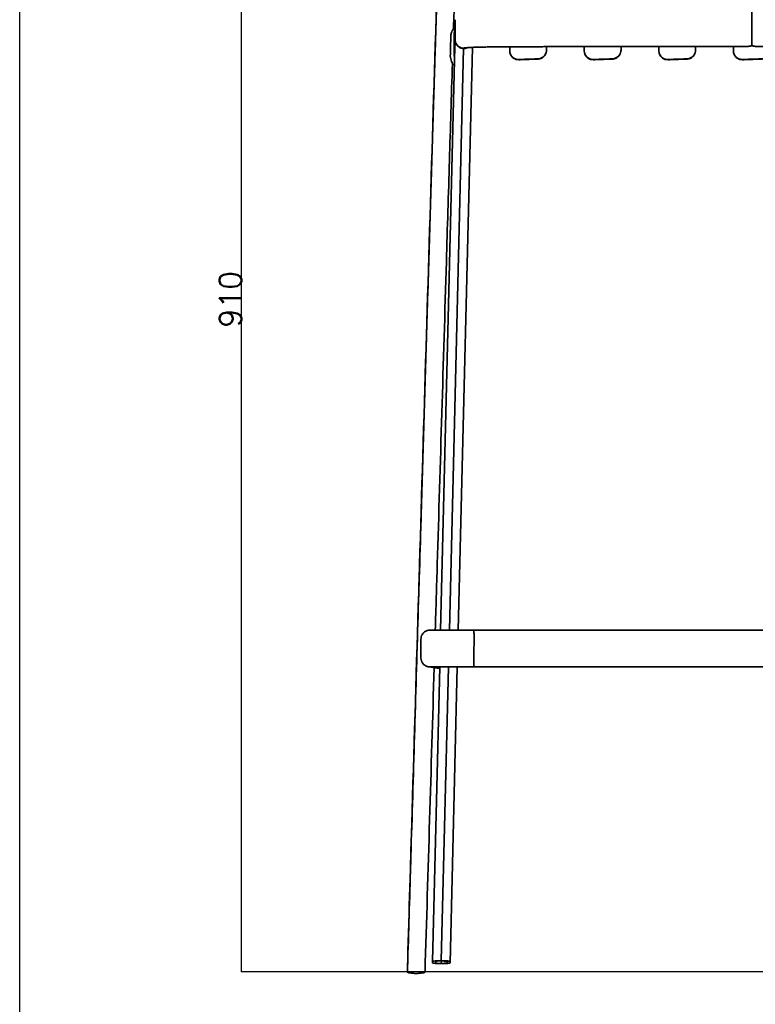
# Model space of a CAD drawing. Header units: millimetres. Extents: x -234 to 1726, y -356 to 1749.
# Tile 4 of 202: x -234 to 268, y 636 to 1307. Entities that reach past the tile are written whole.
import ezdxf

# ---------------------------------------------------------------- set-up
doc = ezdxf.new("R2010")
doc.units = ezdxf.units.MM
doc.layers.add('QUOTE', color=252, linetype='Continuous')
doc.layers.add('Spigoli tangenti visibili(ISO)', color=7, linetype='Continuous', lineweight=35)
doc.layers.add('Spigoli visibili(ISO)', color=7, linetype='Continuous', lineweight=35)
doc.styles.get("Standard").update_dxf_attribs({"font": 'txt.shx', "height": 15})
doc.dimstyles.get("Standard").update_dxf_attribs({"dimtxt": 15, "dimasz": 0.18, "dimexe": 0.18, "dimexo": 0.0625, "dimgap": 0.091, "dimtad": 1, "dimtoh": 1, "dimdec": 0, "dimzin": 0, "dimdsep": 46, "dimtxsty": 'Standard', "dimblk": 'ARCHTICK', "dimcen": 0.09, "dimadec": 0, "dimazin": 0, "dimtfac": 1, "dimtdec": 0, "dimtofl": 0, "dimtmove": 0, "dimatfit": 3, "dimfxl": 1, "dimtolj": 1, "dimtzin": 0, "dimarcsym": 0})

# ---------------------------------------------------------------- blocks, each defined once
blk = doc.blocks.new('_ArchTick')
at = {"color": 0, "linetype": 'ByBlock', "const_width": 0.15}
blk.add_lwpolyline([(-0.5, -0.5), (0.5, 0.5)], dxfattribs=at)
blk = doc.blocks.new('*D11')
at = {"layer": 'Defpoints', "color": 0, "linetype": 'Continuous', "transparency": 16777216}
for p in [(-82.44, 1568.53), (266.64, 1568.53), (499.87, 658.23)]:
    blk.add_point(p, dxfattribs=at)
at = {"layer": 'QUOTE', "color": 0, "linetype": 'Continuous', "lineweight": -2, "transparency": 16777216}
for p, q in [((266.58, 1568.53), (-82.62, 1568.53)), ((-82.44, 658.23), (-82.44, 1568.53)), ((499.81, 658.23), (-82.62, 658.23))]:
    blk.add_line(p, q, dxfattribs=at)
at = {"layer": 'QUOTE', "color": 0, "linetype": 'Continuous', "lineweight": -2, "transparency": 16777216, "xscale": 0.18, "yscale": 0.18, "zscale": 0.18}
for p, rotation in [((-82.44, 1568.53), 90), ((-82.44, 658.23), 270)]:
    blk.add_blockref('_ArchTick', p, dxfattribs=dict(at, rotation=rotation))
at = {"layer": 'QUOTE', "color": 0, "linetype": 'Continuous', "lineweight": 18, "transparency": 16777216, "insert": (-97.53, 1097.13), "char_height": 15, "attachment_point": 1, "rotation": 90}
blk.add_mtext('\\A1;910', dxfattribs=at)

msp = doc.modelspace()

# ---------------------------------------------------------------- linework, layer by layer
at = {"layer": 'QUOTE'}
msp.add_lwpolyline([(-233.59, 1749.32), (1725.78, 1749.32), (1725.78, -355.87), (-233.59, -355.87)], close=True, dxfattribs=at)
at = {"layer": 'Spigoli tangenti visibili(ISO)'}
for p, q in [((265.24, 1288.93), (265.24, 1313.56)), ((100.35, 1288.33), (100.35, 1285.46)), ((151.15, 1288.49), (151.15, 1285.46)), ((201.95, 1288.55), (201.95, 1285.46)), ((252.75, 1288.57), (252.75, 1285.46)), ((59.18, 891.1), (68.83, 1287.18)), ((69.09, 1287.39), (69.07, 1287.17)), ((100.35, 1285.46), (100.35, 1285.32)), ((151.15, 1285.46), (151.15, 1285.32)), ((201.95, 1285.46), (201.95, 1285.32)), ((252.75, 1285.46), (252.75, 1285.32)), ((52.56, 865.06), (45.85, 866.02)), ((53.7, 665.92), (58.58, 866.1)), ((75.8, 866.11), (454.6, 866.11)), ((49.73, 665.48), (49.7, 664.41)), ((53.7, 664.09), (53.74, 665.76))]:
    msp.add_line(p, q, dxfattribs=at)
for points, knots in [([(30.61, 658.23), (31.29, 681.1), (32.79, 731.23), (35.12, 808.66), (37.57, 890.37), (39.62, 958.39), (41.25, 1012.7), (42.48, 1053.46), (43.71, 1094.26), (44.74, 1128.28), (45.56, 1155.51), (46.18, 1175.93), (46.69, 1192.95), (47.1, 1206.57), (47.33, 1214.01), (47.47, 1218.77), (47.53, 1220.76), (47.59, 1222.75), (47.65, 1224.75), (47.71, 1226.74), (47.8, 1229.4), (47.9, 1232.73), (48.02, 1236.72), (48.14, 1240.71), (48.26, 1244.71), (48.39, 1248.71), (48.51, 1252.72), (48.63, 1256.73), (48.76, 1260.75), (48.92, 1266.1), (49.13, 1272.79), (49.38, 1280.82), (49.63, 1288.85), (49.88, 1296.88), (50.13, 1304.91), (50.39, 1312.93), (50.64, 1320.93), (50.89, 1328.92), (51.15, 1336.91), (51.32, 1342.22), (51.4, 1344.88)], [98.366027, 98.366027, 98.366027, 98.366027, 167.783172, 250.516574, 333.249976, 415.473371, 456.585068, 497.696765, 538.87592, 580.055074, 600.644652, 621.234229, 641.823806, 652.118595, 662.413384, 664.372104, 666.330824, 668.289543, 670.248263, 672.206983, 674.165703, 678.083143, 682.000583, 685.918023, 689.835463, 693.752903, 697.677268, 701.601633, 705.525998, 709.450364, 717.299094, 725.147825, 732.994051, 740.840277, 748.686503, 756.532729, 764.359992, 772.187255, 780.014518, 787.841781, 787.841781, 787.841781, 787.841781]), ([(63.19, 1306.79), (63.18, 1306.66), (63.17, 1306.54), (63.17, 1306.41), (63.17, 1304.99), (63.16, 1303.63), (63.15, 1302.32), (63.14, 1299.96), (63.13, 1297.75), (63.12, 1295.49), (63.12, 1294.8), (63.12, 1294.12), (63.11, 1293.42), (63.11, 1292.37), (63.41, 1291.13), (64.13, 1290.05), (64.85, 1288.97), (65.99, 1288.12), (67.16, 1287.72), (67.82, 1287.49), (68.48, 1287.4), (69.09, 1287.39)], [40.696931, 40.696931, 40.696931, 40.696931, 41.085249, 41.085249, 41.085249, 45.094543, 45.094543, 45.094543, 52.283457, 52.283457, 52.283457, 54.463986, 54.463986, 54.463986, 58.074766, 58.074766, 58.074766, 61.681514, 61.681514, 61.681514, 63.700012, 63.700012, 63.700012, 63.700012]), ([(262.82, 1288.57), (242.74, 1288.57), (217.44, 1288.56), (190.84, 1288.54), (183.66, 1288.54), (181.02, 1288.54), (177.01, 1288.53), (162.96, 1288.52), (138.91, 1288.47), (114.95, 1288.39), (101.36, 1288.34), (98.04, 1288.32), (97.11, 1288.32), (96.34, 1288.31), (95.57, 1288.31), (94.76, 1288.31), (93.44, 1288.3), (91.79, 1288.28), (89.15, 1288.26), (85.91, 1288.21), (82.22, 1288.15), (78.83, 1288.06), (75.85, 1287.97), (73.36, 1287.86), (71.42, 1287.75), (70.06, 1287.63), (69.26, 1287.51), (69.09, 1287.43), (69.09, 1287.39)], [2.421475, 2.421475, 2.421475, 2.421475, 62.649542, 78.320408, 82.238734, 84.215163, 86.225718, 94.2647, 126.387983, 158.511805, 166.55109, 167.556411, 168.561732, 169.395125, 169.886256, 170.88194, 171.877623, 173.92903, 175.980437, 180.221628, 184.569457, 188.986696, 193.432324, 197.863713, 202.239043, 206.519605, 210.671682, 214.667812, 214.667812, 214.667812, 214.667812]), ([(267.66, 1288.57), (287.74, 1288.57), (313.04, 1288.56), (339.64, 1288.54), (346.82, 1288.54), (349.46, 1288.54), (353.47, 1288.53), (367.52, 1288.52), (391.57, 1288.47), (415.53, 1288.39), (429.12, 1288.34), (432.44, 1288.32), (433.37, 1288.32), (434.14, 1288.31), (434.91, 1288.31), (435.72, 1288.31), (437.04, 1288.3), (438.69, 1288.28), (441.33, 1288.26), (444.57, 1288.21), (448.26, 1288.15), (451.65, 1288.06), (454.63, 1287.97), (457.12, 1287.86), (459.06, 1287.75), (460.42, 1287.63), (461.22, 1287.51), (461.39, 1287.43), (461.39, 1287.39)], [2.421475, 2.421475, 2.421475, 2.421475, 62.649542, 78.320408, 82.238734, 84.215163, 86.225718, 94.2647, 126.387983, 158.511805, 166.55109, 167.556411, 168.561732, 169.395125, 169.886256, 170.88194, 171.877623, 173.92903, 175.980437, 180.221628, 184.569457, 188.986696, 193.432324, 197.863713, 202.239043, 206.519605, 210.671682, 214.667812, 214.667812, 214.667812, 214.667812]), ([(125.34, 1286.1), (125.33, 1284.99), (125, 1283.73), (124.25, 1282.67), (123.47, 1281.56), (122.26, 1280.71), (121, 1280.35), (120.51, 1280.21), (120.02, 1280.13), (119.54, 1280.12), (118.12, 1280.07), (116.76, 1280.02), (115.44, 1279.98), (113.09, 1279.9), (110.87, 1279.82), (108.62, 1279.75), (107.93, 1279.73), (107.25, 1279.7), (106.55, 1279.68), (105.5, 1279.64), (104.25, 1279.9), (103.15, 1280.59), (102.05, 1281.28), (101.17, 1282.4), (100.73, 1283.56), (100.48, 1284.2), (100.37, 1284.86), (100.35, 1285.46)], [0.223232, 0.223232, 0.223232, 0.223232, 3.897138, 3.897138, 3.897138, 7.734088, 7.734088, 7.734088, 9.235243, 9.235243, 9.235243, 13.244537, 13.244537, 13.244537, 20.433451, 20.433451, 20.433451, 22.61398, 22.61398, 22.61398, 26.22476, 26.22476, 26.22476, 29.831508, 29.831508, 29.831508, 31.850006, 31.850006, 31.850006, 31.850006]), ([(176.14, 1286.1), (176.13, 1284.99), (175.8, 1283.73), (175.05, 1282.67), (174.27, 1281.56), (173.06, 1280.71), (171.8, 1280.35), (171.31, 1280.21), (170.82, 1280.13), (170.34, 1280.12), (168.92, 1280.07), (167.56, 1280.02), (166.24, 1279.98), (163.89, 1279.9), (161.67, 1279.82), (159.42, 1279.75), (158.73, 1279.73), (158.05, 1279.7), (157.35, 1279.68), (156.3, 1279.64), (155.05, 1279.9), (153.95, 1280.59), (152.85, 1281.28), (151.97, 1282.4), (151.53, 1283.56), (151.28, 1284.2), (151.17, 1284.86), (151.15, 1285.46)], [0.223232, 0.223232, 0.223232, 0.223232, 3.897138, 3.897138, 3.897138, 7.734088, 7.734088, 7.734088, 9.235243, 9.235243, 9.235243, 13.244537, 13.244537, 13.244537, 20.433451, 20.433451, 20.433451, 22.61398, 22.61398, 22.61398, 26.22476, 26.22476, 26.22476, 29.831508, 29.831508, 29.831508, 31.850006, 31.850006, 31.850006, 31.850006]), ([(226.94, 1286.1), (226.93, 1284.99), (226.6, 1283.73), (225.85, 1282.67), (225.07, 1281.56), (223.86, 1280.71), (222.6, 1280.35), (222.11, 1280.21), (221.62, 1280.13), (221.14, 1280.12), (219.72, 1280.07), (218.36, 1280.02), (217.04, 1279.98), (214.69, 1279.9), (212.47, 1279.82), (210.22, 1279.75), (209.53, 1279.73), (208.85, 1279.7), (208.15, 1279.68), (207.1, 1279.64), (205.85, 1279.9), (204.75, 1280.59), (203.65, 1281.28), (202.77, 1282.4), (202.33, 1283.56), (202.08, 1284.2), (201.97, 1284.86), (201.95, 1285.46)], [0.223232, 0.223232, 0.223232, 0.223232, 3.897138, 3.897138, 3.897138, 7.734088, 7.734088, 7.734088, 9.235243, 9.235243, 9.235243, 13.244537, 13.244537, 13.244537, 20.433451, 20.433451, 20.433451, 22.61398, 22.61398, 22.61398, 26.22476, 26.22476, 26.22476, 29.831508, 29.831508, 29.831508, 31.850006, 31.850006, 31.850006, 31.850006]), ([(277.74, 1286.1), (277.73, 1284.99), (277.4, 1283.73), (276.65, 1282.67), (275.87, 1281.56), (274.66, 1280.71), (273.4, 1280.35), (272.91, 1280.21), (272.42, 1280.13), (271.94, 1280.12), (270.52, 1280.07), (269.16, 1280.02), (267.84, 1279.98), (265.49, 1279.9), (263.27, 1279.82), (261.02, 1279.75), (260.33, 1279.73), (259.65, 1279.7), (258.95, 1279.68), (257.9, 1279.64), (256.65, 1279.9), (255.55, 1280.59), (254.45, 1281.28), (253.57, 1282.4), (253.13, 1283.56), (252.88, 1284.2), (252.77, 1284.86), (252.75, 1285.46)], [0.223232, 0.223232, 0.223232, 0.223232, 3.897138, 3.897138, 3.897138, 7.734088, 7.734088, 7.734088, 9.235243, 9.235243, 9.235243, 13.244537, 13.244537, 13.244537, 20.433451, 20.433451, 20.433451, 22.61398, 22.61398, 22.61398, 26.22476, 26.22476, 26.22476, 29.831508, 29.831508, 29.831508, 31.850006, 31.850006, 31.850006, 31.850006]), ([(62.58, 1276.34), (62.54, 1276.34), (62.11, 1276.32), (61.66, 1276.31), (61.24, 1276.3)], [26.006916, 26.006916, 26.006916, 26.006916, 26.157272, 27.945841, 27.945841, 27.945841, 27.945841]), ([(75.88, 891.11), (75.9, 891.11), (75.93, 890.74), (75.95, 889.92), (75.97, 889.11), (75.99, 887.87), (75.99, 886.6), (75.99, 886.11), (75.99, 885.61), (75.99, 885.13), (75.98, 883.71), (75.98, 882.35), (75.98, 881.04), (75.97, 878.68), (75.96, 876.46), (75.95, 874.21), (75.95, 873.52), (75.95, 872.83), (75.95, 872.13), (75.95, 871.09), (75.94, 869.84), (75.92, 868.77), (75.9, 867.69), (75.87, 866.84), (75.84, 866.44), (75.83, 866.21), (75.82, 866.12), (75.8, 866.11)], [31.870241, 31.870241, 31.870241, 31.870241, 35.747144, 35.747144, 35.747144, 39.584094, 39.584094, 39.584094, 41.085249, 41.085249, 41.085249, 45.094543, 45.094543, 45.094543, 52.283457, 52.283457, 52.283457, 54.463986, 54.463986, 54.463986, 58.074766, 58.074766, 58.074766, 61.681514, 61.681514, 61.681514, 63.700012, 63.700012, 63.700012, 63.700012]), ([(45.85, 866.02), (45.8, 866.03), (46.11, 866.04), (47.74, 866.06), (50.5, 866.07), (54.24, 866.09), (58.81, 866.1), (64.1, 866.11), (69.85, 866.11), (73.83, 866.11), (75.8, 866.11)], [0, 0, 0, 0, 5.910713, 11.940838, 17.970964, 23.881676, 29.792389, 35.822514, 41.85264, 47.763353, 47.763353, 47.763353, 47.763353])]:
    msp.add_open_spline(points, degree=3, knots=knots, dxfattribs=at)
for points in [[(69.09, 1287.39), (69.67, 1287.39), (70.3, 1287.48), (70.93, 1287.68)], [(62.42, 1283.04), (62.42, 1282.48), (62.51, 1281.86), (62.7, 1281.24)], [(100.35, 1285.46), (100.34, 1285.53), (100.34, 1285.6), (100.34, 1285.67)], [(151.15, 1285.46), (151.14, 1285.53), (151.14, 1285.6), (151.14, 1285.67)], [(201.95, 1285.46), (201.94, 1285.53), (201.94, 1285.6), (201.94, 1285.67)], [(252.75, 1285.46), (252.74, 1285.53), (252.74, 1285.6), (252.74, 1285.67)], [(45.03, 866.08), (45.31, 866.04), (45.58, 866.02), (45.85, 866.02)], [(45.85, 866.02), (45.99, 866.02), (46.15, 866.03), (46.3, 866.04)], [(75.8, 866.11), (75.8, 866.11), (75.8, 866.11), (75.8, 866.11)]]:
    msp.add_open_spline(points, degree=3, dxfattribs=at)
at = {"layer": 'Spigoli visibili(ISO)'}
for p, q in [((62.49, 1296.45), (63.19, 1306.79)), ((53.2, 891.08), (63.1, 1297.64)), ((65.22, 891.11), (74.89, 1287.92)), ((100.34, 1288.33), (100.34, 1285.67)), ((125.34, 1288.42), (125.34, 1286.1)), ((151.14, 1288.49), (151.14, 1285.67)), ((176.14, 1288.53), (176.14, 1286.1)), ((201.94, 1288.55), (201.94, 1285.67)), ((226.94, 1288.56), (226.94, 1286.1)), ((252.74, 1288.57), (252.74, 1285.67)), ((100.34, 1285.52), (100.34, 1285.67)), ((125.34, 1286.1), (125.34, 1285.96)), ((151.14, 1285.52), (151.14, 1285.67)), ((176.14, 1286.1), (176.14, 1285.96)), ((201.94, 1285.52), (201.94, 1285.67)), ((226.94, 1286.1), (226.94, 1285.96)), ((252.74, 1285.52), (252.74, 1285.67)), ((75.88, 891.11), (454.68, 891.11)), ((52.56, 865), (45, 866.08)), ((47.7, 665.45), (52.59, 866.08)), ((59.7, 664.4), (64.61, 866.11)), ((75.8, 866.11), (454.6, 866.11)), ((49.7, 664.41), (49.7, 665.44)), ((57.7, 665.44), (57.7, 664.41))]:
    msp.add_line(p, q, dxfattribs=at)
for centre, major_axis, ratio, start_param, end_param in [((68.96, 1289.93), (4.13, -0.17), 0.667036, 4.707593, 4.765709), ((53.7, 665.44), (4, 0), 0.079976, 1.570641, 3.141437), ((53.7, 664.41), (4, 0), 0.079976, 3.141748, 4.712544), ((53.7, 665.44), (4, 0), 0.079976, 0.000155, 1.570952), ((53.7, 664.41), (4, 0), 0.079976, 4.712233, 6.28303)]:
    msp.add_ellipse(centre, major_axis=major_axis, ratio=ratio, start_param=start_param, end_param=end_param, dxfattribs=at)
for points, knots in [([(30.61, 660.3), (31.59, 693.22), (32.58, 726.15), (36.53, 857.93), (39.51, 956.88), (45.37, 1151.21), (48.23, 1247.89), (51.29, 1343.5)], [0, 0, 0, 0, 10.000028, 10.000028, 40.000827, 40.000827, 68.860596, 68.860596, 68.860596, 68.860596]), ([(62.01, 1301.01), (62, 1300.95), (61.98, 1300.87), (61.85, 1300.58), (61.68, 1300.32), (61.26, 1299.57), (61.01, 1299.1), (60.55, 1297.95), (60.36, 1297.27), (60.19, 1296.07), (60.18, 1295.79), (60.14, 1293.35), (60.09, 1291.21), (59.98, 1286.75), (59.85, 1282.94), (59.85, 1281.49), (59.96, 1280.74), (60.3, 1279.38), (60.52, 1278.8), (60.93, 1277.84), (61.1, 1277.48), (61.24, 1277.05), (61.25, 1276.93), (61.26, 1276.83)], [0.322646, 0.322646, 0.322646, 0.322646, 0.407387, 0.407387, 0.574952, 0.574952, 0.755981, 0.755981, 0.949898, 0.949898, 1.070822, 1.070822, 1.980849, 1.980849, 2.960685, 2.960685, 4.074873, 4.074873, 5.129943, 5.129943, 6.108291, 6.108291, 6.65435, 6.65435, 6.65435, 6.65435]), ([(62.49, 1296.45), (62.48, 1296.33), (62.48, 1296.2), (62.48, 1296.08), (62.47, 1294.66), (62.47, 1293.29), (62.46, 1291.98), (62.45, 1289.63), (62.44, 1287.41), (62.43, 1285.15), (62.42, 1284.47), (62.42, 1283.78), (62.42, 1283.08), (62.42, 1283.07), (62.42, 1283.05), (62.42, 1283.04)], [40.696931, 40.696931, 40.696931, 40.696931, 41.085249, 41.085249, 41.085249, 45.094543, 45.094543, 45.094543, 52.283457, 52.283457, 52.283457, 54.463986, 54.463986, 54.463986, 54.512566, 54.512566, 54.512566, 54.512566]), ([(63.1, 1294.7), (63.08, 1295.02), (63.09, 1295.19), (63.09, 1296.47), (63.09, 1296.89), (63.1, 1297.29), (63.1, 1297.4), (63.1, 1297.52), (63.1, 1297.55), (63.1, 1297.59), (63.1, 1297.61), (63.1, 1297.63), (63.1, 1297.63), (63.1, 1297.64), (63.1, 1297.64), (63.1, 1297.64), (63.1, 1297.64), (63.1, 1297.64), (63.1, 1297.64), (63.1, 1297.64), (63.1, 1297.64), (63.1, 1297.64), (63.1, 1297.64), (63.1, 1297.64)], [-5.255337, -5.255337, -5.255337, -5.255337, -4.549491, -4.549491, -4.247069, -4.247069, -4.154388, -4.154388, -4.117378, -4.117378, -4.09835, -4.09835, -4.083344, -4.083344, -4.078861, -4.078861, -4.077008, -4.077008, -4.07568, -4.07568, -4.074477, -4.074477, -4.073567, -4.073567, -4.073567, -4.073567]), ([(63.1, 1294.7), (63.09, 1294.28), (63.09, 1293.86), (63.09, 1293.05), (63.09, 1293), (63.09, 1292.73), (63.1, 1292.49), (63.25, 1291.51), (63.5, 1290.63), (64.58, 1289.08), (65.16, 1288.53), (66.28, 1287.83), (66.77, 1287.6), (67.8, 1287.29), (68.31, 1287.2), (68.83, 1287.18)], [0.000001, 0.000001, 0.000001, 0.000001, 0.127429, 0.127429, 0.248156, 0.248156, 0.55059, 0.55059, 1.148935, 1.148935, 1.581794, 1.581794, 1.863668, 1.863668, 2.112596, 2.112596, 2.112596, 2.112596]), ([(69.07, 1287.17), (69.61, 1287.17), (70.13, 1287.23), (71, 1287.46), (71.36, 1287.58), (71.69, 1287.74)], [0, 0, 0, 0, 0.1609288, 0.1609288, 0.2844509, 0.2844509, 0.2844509, 0.2844509]), ([(262.78, 1288.57), (229.44, 1288.57), (196.07, 1288.56), (141.86, 1288.48), (120.96, 1288.42), (97.14, 1288.31), (94.01, 1288.3), (88.6, 1288.25), (86.24, 1288.22), (81.17, 1288.12), (78.54, 1288.05), (74.32, 1287.9), (72.63, 1287.81), (71.11, 1287.69), (70.75, 1287.65), (70.59, 1287.63), (70.57, 1287.63), (70.57, 1287.63)], [0, 0, 0, 0, 10.001218, 10.001218, 16.286348, 16.286348, 17.222568, 17.222568, 17.996956, 17.996956, 19.030816, 19.030816, 20.044265, 20.044265, 20.509257, 20.509257, 20.615777, 20.615777, 20.615777, 20.615777]), ([(262.82, 1288.57), (262.89, 1288.58), (263, 1288.61), (263.3, 1288.68), (263.49, 1288.73), (263.95, 1288.82), (264.23, 1288.87), (264.66, 1288.91), (264.79, 1288.92), (264.98, 1288.93), (265.04, 1288.93), (265.15, 1288.93), (265.19, 1288.93), (265.24, 1288.93)], [0, 0, 0, 0, 0.0826867, 0.0826867, 0.1661367, 0.1661367, 0.2599462, 0.2599462, 0.299959, 0.299959, 0.3180634, 0.3180634, 0.3322062, 0.3322062, 0.3322062, 0.3322062]), ([(267.66, 1288.57), (267.59, 1288.58), (267.48, 1288.61), (267.18, 1288.68), (266.99, 1288.73), (266.53, 1288.82), (266.25, 1288.87), (265.82, 1288.91), (265.69, 1288.92), (265.5, 1288.93), (265.44, 1288.93), (265.33, 1288.93), (265.29, 1288.93), (265.24, 1288.93)], [-0.3323581, -0.3323581, -0.3323581, -0.3323581, -0.2496336, -0.2496336, -0.1661455, -0.1661455, -0.0722931, -0.0722931, -0.032262, -0.032262, -0.0141493, -0.0141493, 0, 0, 0, 0]), ([(62.43, 1282.67), (62.43, 1282.67), (62.43, 1282.67), (62.42, 1282.75), (62.42, 1282.84), (62.42, 1282.97), (62.42, 1283.01), (62.42, 1283.04)], [3.9391262, 3.9391262, 3.9391262, 3.9391262, 3.9894983, 3.9894983, 4.136784, 4.136784, 4.3131896, 4.3131896, 4.3131896, 4.3131896]), ([(125.34, 1285.96), (125.34, 1285.66), (125.31, 1285.36), (125.17, 1284.42), (124.97, 1283.79), (124.37, 1282.64), (123.98, 1282.11), (122.94, 1281.1), (122.23, 1280.64), (120.71, 1280.06), (119.88, 1279.98), (118.39, 1279.93), (117.72, 1279.9), (115.92, 1279.84), (114.8, 1279.8), (112.74, 1279.73), (111.81, 1279.7), (110.09, 1279.65), (109.32, 1279.62), (107.89, 1279.57), (107.24, 1279.55), (105.94, 1279.51), (105.28, 1279.58), (104.03, 1279.95), (103.43, 1280.24), (102.36, 1280.99), (101.89, 1281.45), (101.12, 1282.5), (100.81, 1283.1), (100.46, 1284.24), (100.37, 1284.78), (100.35, 1285.32)], [0, 0, 0, 0, 0.089807, 0.089807, 0.284906, 0.284906, 0.478022, 0.478022, 0.720219, 0.720219, 0.964865, 0.964865, 1.166924, 1.166924, 1.503688, 1.503688, 1.784326, 1.784326, 2.018191, 2.018191, 2.213078, 2.213078, 2.408108, 2.408108, 2.603141, 2.603141, 2.79813, 2.79813, 2.994263, 2.994263, 3.155827, 3.155827, 3.155827, 3.155827]), ([(176.14, 1285.96), (176.14, 1285.66), (176.11, 1285.36), (175.97, 1284.42), (175.77, 1283.79), (175.17, 1282.64), (174.78, 1282.11), (173.74, 1281.1), (173.03, 1280.64), (171.51, 1280.06), (170.68, 1279.98), (169.19, 1279.93), (168.52, 1279.9), (166.72, 1279.84), (165.6, 1279.8), (163.54, 1279.73), (162.61, 1279.7), (160.89, 1279.65), (160.12, 1279.62), (158.69, 1279.57), (158.04, 1279.55), (156.74, 1279.51), (156.08, 1279.58), (154.83, 1279.95), (154.23, 1280.24), (153.16, 1280.99), (152.69, 1281.45), (151.92, 1282.5), (151.61, 1283.1), (151.26, 1284.24), (151.17, 1284.78), (151.15, 1285.32)], [0, 0, 0, 0, 0.089807, 0.089807, 0.284906, 0.284906, 0.478022, 0.478022, 0.720219, 0.720219, 0.964865, 0.964865, 1.166924, 1.166924, 1.503689, 1.503689, 1.784326, 1.784326, 2.018191, 2.018191, 2.213078, 2.213078, 2.408108, 2.408108, 2.603141, 2.603141, 2.79813, 2.79813, 2.994263, 2.994263, 3.155827, 3.155827, 3.155827, 3.155827]), ([(226.94, 1285.96), (226.94, 1285.66), (226.91, 1285.36), (226.77, 1284.42), (226.57, 1283.79), (225.97, 1282.64), (225.58, 1282.11), (224.54, 1281.1), (223.83, 1280.64), (222.31, 1280.06), (221.48, 1279.98), (219.99, 1279.93), (219.32, 1279.9), (217.52, 1279.84), (216.4, 1279.8), (214.34, 1279.73), (213.41, 1279.7), (211.69, 1279.65), (210.92, 1279.62), (209.49, 1279.57), (208.84, 1279.55), (207.54, 1279.51), (206.88, 1279.58), (205.63, 1279.95), (205.03, 1280.24), (203.96, 1280.99), (203.49, 1281.45), (202.72, 1282.5), (202.41, 1283.1), (202.06, 1284.24), (201.97, 1284.78), (201.95, 1285.32)], [0, 0, 0, 0, 0.089807, 0.089807, 0.284906, 0.284906, 0.478022, 0.478022, 0.720219, 0.720219, 0.964865, 0.964865, 1.166924, 1.166924, 1.503688, 1.503688, 1.784326, 1.784326, 2.01819, 2.01819, 2.213078, 2.213078, 2.408108, 2.408108, 2.603141, 2.603141, 2.79813, 2.79813, 2.994263, 2.994263, 3.155827, 3.155827, 3.155827, 3.155827]), ([(277.74, 1285.96), (277.74, 1285.66), (277.71, 1285.36), (277.57, 1284.42), (277.37, 1283.79), (276.77, 1282.64), (276.38, 1282.11), (275.34, 1281.1), (274.63, 1280.64), (273.11, 1280.06), (272.28, 1279.98), (270.79, 1279.93), (270.12, 1279.9), (268.32, 1279.84), (267.2, 1279.8), (265.14, 1279.73), (264.21, 1279.7), (262.49, 1279.65), (261.72, 1279.62), (260.29, 1279.57), (259.64, 1279.55), (258.34, 1279.51), (257.68, 1279.58), (256.43, 1279.95), (255.83, 1280.24), (254.76, 1280.99), (254.29, 1281.45), (253.52, 1282.5), (253.21, 1283.1), (252.86, 1284.24), (252.77, 1284.78), (252.75, 1285.32)], [0, 0, 0, 0, 0.089807, 0.089807, 0.284906, 0.284906, 0.478022, 0.478022, 0.720219, 0.720219, 0.964865, 0.964865, 1.166924, 1.166924, 1.503689, 1.503689, 1.784326, 1.784326, 2.018191, 2.018191, 2.213078, 2.213078, 2.408108, 2.408108, 2.603141, 2.603141, 2.79813, 2.79813, 2.994263, 2.994263, 3.155827, 3.155827, 3.155827, 3.155827]), ([(61.26, 1276.84), (60.57, 1254.79), (59.9, 1232.74), (58.54, 1187.93), (57.85, 1165), (55.08, 1073.29), (53.01, 1004.55), (50.49, 920.93), (50.04, 906), (49.59, 891.07)], [6.811097, 6.811097, 6.811097, 6.811097, 13.429959, 13.429959, 20.37019, 20.37019, 41.191133, 41.191133, 45.718883, 45.718883, 45.718883, 45.718883]), ([(45.03, 866.08), (44.93, 866.09), (44.83, 866.11), (44.59, 866.15), (44.45, 866.18), (44.08, 866.28), (43.84, 866.36), (43.19, 866.62), (42.78, 866.84), (41.89, 867.47), (41.43, 867.91), (40.66, 868.93), (40.35, 869.52), (39.94, 870.75), (39.84, 871.41), (39.84, 872.7), (39.84, 873.34), (39.84, 875.9), (39.84, 877.82), (39.84, 881.18), (39.84, 882.62), (39.84, 885.14), (39.88, 886.28), (40.46, 887.71), (40.68, 888.11), (41.31, 889.01), (41.78, 889.49), (42.84, 890.26), (43.44, 890.56), (44.32, 890.83), (44.61, 890.9), (44.96, 890.96), (45.07, 890.97), (45.24, 890.99), (45.31, 891), (45.42, 891.01), (45.47, 891.01), (45.59, 891.02), (45.64, 891.02), (45.83, 891.03), (45.95, 891.03), (46.53, 891.04), (47.21, 891.05), (49.58, 891.07), (51.62, 891.08), (56.37, 891.09), (59.05, 891.1), (64.84, 891.11), (68.01, 891.11), (72.77, 891.11), (74.33, 891.11), (75.88, 891.11)], [0, 0, 0, 0, 0.036527, 0.036527, 0.079677, 0.079677, 0.154764, 0.154764, 0.293062, 0.293062, 0.480692, 0.480692, 0.675484, 0.675484, 0.870551, 0.870551, 1.062435, 1.062435, 1.638088, 1.638088, 2.069828, 2.069828, 2.396718, 2.396718, 2.531274, 2.531274, 2.728213, 2.728213, 2.922947, 2.922947, 3.00988, 3.00988, 3.047424, 3.047424, 3.085374, 3.085374, 3.127952, 3.127952, 3.20888, 3.20888, 3.451162, 3.451162, 4.181977, 4.181977, 5.263034, 5.263034, 6.243565, 6.243565, 7.22103, 7.22103, 7.686915, 7.686915, 7.686915, 7.686915]), ([(75.8, 866.11), (72.58, 866.11), (69.32, 866.11), (63.19, 866.11), (60.25, 866.1), (55.09, 866.09), (52.8, 866.08), (49.19, 866.07), (47.8, 866.06), (46.57, 866.04), (46.28, 866.04), (46.17, 866.04), (46.16, 866.03), (46.16, 866.03)], [0, 0, 0, 0, 0.966468, 0.966468, 1.940575, 1.940575, 2.913632, 2.913632, 3.885444, 3.885444, 4.358056, 4.358056, 4.430465, 4.430465, 4.430465, 4.430465]), ([(53.7, 663.93), (52.91, 663.93), (52.13, 663.94), (50.68, 663.99), (50.01, 664.02), (48.9, 664.11), (48.46, 664.16), (47.86, 664.28), (47.7, 664.34), (47.7, 664.41), (47.7, 664.75), (47.7, 665.1), (47.7, 665.44), (47.7, 665.51), (47.86, 665.57), (48.46, 665.69), (48.9, 665.74), (50.01, 665.83), (50.68, 665.86), (52.13, 665.91), (52.91, 665.92), (53.7, 665.92)], [0, 0, 0, 0, 2.371293, 2.371293, 4.742583, 4.742583, 7.113855, 7.113855, 9.485125, 9.485125, 9.485125, 22.485125, 22.485125, 22.485125, 24.856395, 24.856395, 27.227668, 27.227668, 29.598958, 29.598958, 31.970251, 31.970251, 31.970251, 31.970251]), ([(53.7, 665.92), (54.49, 665.92), (55.27, 665.91), (56.72, 665.86), (57.39, 665.83), (58.5, 665.74), (58.94, 665.69), (59.54, 665.57), (59.7, 665.51), (59.7, 665.44), (59.7, 665.1), (59.7, 664.75), (59.7, 664.41), (59.7, 664.34), (59.54, 664.28), (58.94, 664.16), (58.5, 664.11), (57.39, 664.02), (56.72, 663.99), (55.27, 663.94), (54.49, 663.93), (53.7, 663.93)], [0, 0, 0, 0, 2.371293, 2.371293, 4.742583, 4.742583, 7.113855, 7.113855, 9.485125, 9.485125, 9.485125, 22.485125, 22.485125, 22.485125, 24.856395, 24.856395, 27.227668, 27.227668, 29.598958, 29.598958, 31.970251, 31.970251, 31.970251, 31.970251]), ([(30.61, 658.23), (30.61, 658.92), (30.61, 659.6), (30.61, 660.29), (30.61, 660.29), (30.61, 660.29), (30.61, 660.3)], [0, 0, 0, 0, 13.00013, 13.00013, 13.00013, 13.028726, 13.028726, 13.028726, 13.028726]), ([(42.61, 658.22), (42.6, 658.1), (42.45, 657.98), (41.85, 657.75), (41.41, 657.64), (40.29, 657.47), (39.63, 657.4), (38.54, 657.33), (38.16, 657.31), (37.39, 657.28), (37, 657.28), (36.61, 657.28), (36.21, 657.28), (35.81, 657.28), (35.04, 657.31), (34.67, 657.33), (33.58, 657.4), (32.92, 657.47), (31.81, 657.64), (31.37, 657.75), (30.76, 657.98), (30.61, 658.1), (30.61, 658.23)], [13.028727, 13.028727, 13.028727, 13.028727, 15.370192, 15.370192, 17.740247, 17.740247, 20.110305, 20.110305, 21.292478, 21.292478, 22.474651, 22.474651, 22.474651, 23.679936, 23.679936, 24.839132, 24.839132, 27.208889, 27.208889, 29.578645, 29.578645, 31.948395, 31.948395, 31.948395, 31.948395])]:
    msp.add_open_spline(points, degree=3, knots=knots, dxfattribs=at)
for points in [[(63.4, 1344.84), (62.94, 1330.29), (62.47, 1315.66), (62.01, 1301.01)], [(62.02, 1301.31), (62.29, 1301.32), (62.56, 1301.33), (62.82, 1301.34)], [(262.78, 1288.57), (262.79, 1288.57), (262.8, 1288.57), (262.82, 1288.57)], [(100.35, 1285.32), (100.34, 1285.39), (100.34, 1285.45), (100.34, 1285.52)], [(151.15, 1285.32), (151.14, 1285.39), (151.14, 1285.45), (151.14, 1285.52)], [(201.95, 1285.32), (201.94, 1285.39), (201.94, 1285.45), (201.94, 1285.52)], [(252.75, 1285.32), (252.74, 1285.39), (252.74, 1285.45), (252.74, 1285.52)], [(62.58, 1276.33), (62.14, 1276.32), (61.69, 1276.3), (61.24, 1276.29)], [(48.83, 865.54), (46.75, 796.38), (44.67, 727.27), (42.61, 658.22)]]:
    msp.add_open_spline(points, degree=3, dxfattribs=at)

# ---------------------------------------------------------------- dimensions: what is measured, and where the dimension line sits
at = {"layer": 'QUOTE', "linetype": 'Continuous', "lineweight": 18}
dim = msp.add_linear_dim(base=(-82.44, 1568.53), p1=(499.87, 658.23), p2=(266.64, 1568.53), angle=90, dimstyle='Standard', dxfattribs=at)
dim.commit()
dim.dimension.update_dxf_attribs({"geometry": '*D11', "text_midpoint": (-82.44, 1113.38), "dimtype": 160})

doc.saveas('drawing.dxf')
